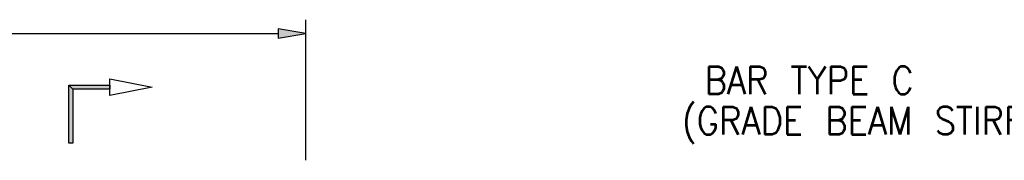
# Model space of a CAD drawing. Extents: x 5 to 2859, y 0 to 3983.
# Tile 8 of 20: x 66 to 110, y 214 to 220. Entities that reach past the tile are written whole.
import ezdxf

# ---------------------------------------------------------------- set-up
doc = ezdxf.new("R2010")
doc.units = 0
doc.header["$LTSCALE"] = 25.4
doc.header["$MEASUREMENT"] = 0
doc.layers.get('0').update_dxf_attribs({"linetype": 'CONTINUOUS'})
doc.layers.get('DEFPOINTS').update_dxf_attribs({"linetype": 'CONTINUOUS'})
doc.styles.add('TXT_SHX', font='txt.shx')

# ---------------------------------------------------------------- blocks, each defined once
blk = doc.blocks.new('ARR_L1')
at = {"linetype": 'CONTINUOUS'}
for points in [[(-3.472, 2.509), (-3.472, 0.133), (-3.738, -0.133), (-3.738, 2.509)], [(-3.472, 0.133), (0, 0.133), (0, -0.133), (-3.738, -0.133)]]:
    blk.add_hatch(color=24, dxfattribs=at).paths.add_polyline_path(points)
at = {"color": 24, "linetype": 'CONTINUOUS'}
for points in [[(-3.605, 5.242), (-3.072, 2.509), (-4.138, 2.509)], [(-3.472, 2.509), (-3.472, 0.133), (-3.738, -0.133), (-3.738, 2.509)], [(-3.472, 0.133), (0, 0.133), (0, -0.133), (-3.738, -0.133)]]:
    blk.add_lwpolyline(points, close=True, dxfattribs=at)

msp = doc.modelspace()

# ---------------------------------------------------------------- hatches: boundary and pattern name
at = {"layer": 'DEFPOINTS', "linetype": 'CONTINUOUS'}
msp.add_hatch(color=7, dxfattribs=at).paths.add_polyline_path([(77.276, 219.688), (77.276, 219.272), (78.526, 219.48)])

# ---------------------------------------------------------------- linework, layer by layer
at = {"layer": 'DEFPOINTS', "color": 7, "linetype": 'CONTINUOUS'}
for p, q in [((78.526, 213.735), (78.526, 220.105)), ((42.589, 219.48), (77.276, 219.48))]:
    msp.add_line(p, q, dxfattribs=at)
msp.add_lwpolyline([(77.276, 219.688), (77.276, 219.272), (78.526, 219.48)], close=True, dxfattribs=at)
msp.add_point((78.526, 219.48), dxfattribs=at)

# ---------------------------------------------------------------- block references
at = {"layer": 'DEFPOINTS', "linetype": 'CONTINUOUS', "xscale": 0.7031249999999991, "yscale": 0.7031249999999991, "zscale": 0.7031249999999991, "rotation": 269.9999999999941}
msp.add_blockref('ARR_L1', (67.883, 214.518), dxfattribs=at)

# ---------------------------------------------------------------- texts
at = {"layer": 'DEFPOINTS', "color": 7, "linetype": 'CONTINUOUS', "style": 'TXT_SHX', "width": 0.9}
for s, p in [('BAR TYPE C', (96.591, 216.734)), ('(GRADE BEAM STIRRUPS)', (95.561, 214.903))]:
    msp.add_text(s, height=1.25, dxfattribs=at).set_placement(p)

doc.saveas('drawing.dxf')
